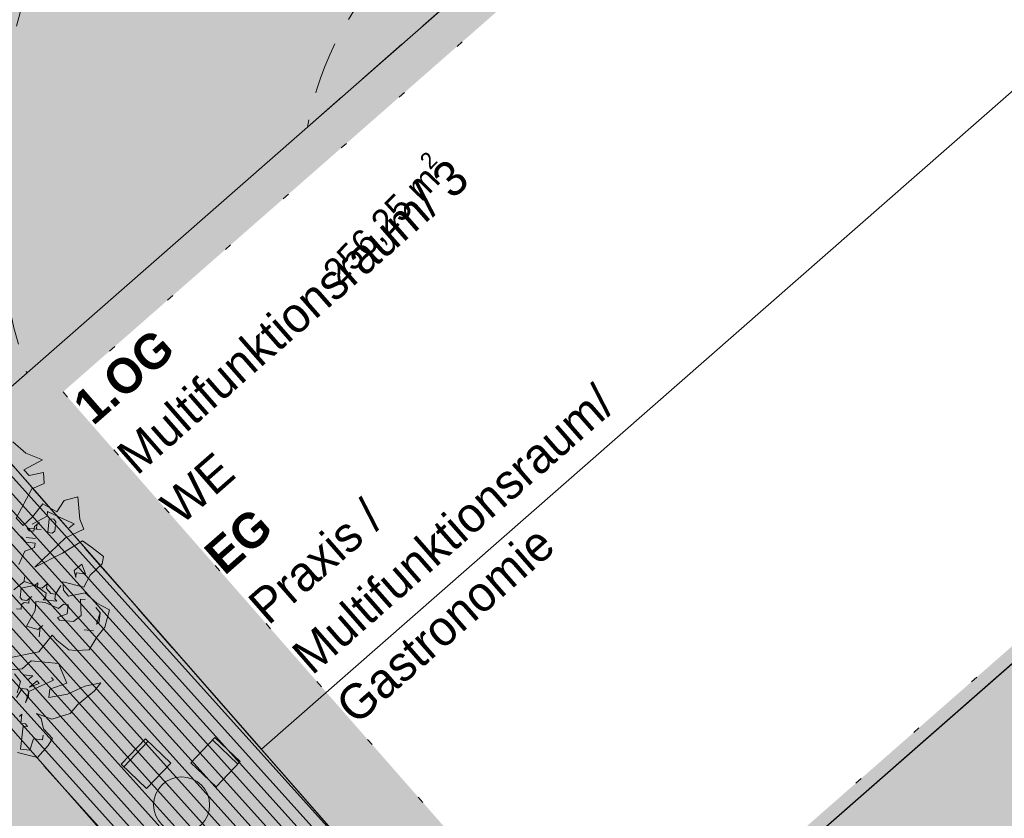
# Model space of a CAD drawing. Header units: metres. Extents: x -228 to 168, y -124 to 293.
# Tile 68 of 256: x -72 to -58, y 9 to 20. Entities that reach past the tile are written whole.
import ezdxf

# ---------------------------------------------------------------- set-up
doc = ezdxf.new("R2010")
doc.units = ezdxf.units.M
doc.header["$MEASUREMENT"] = 0
doc.linetypes.add('Strichlinie_ eng', pattern=[1.15, 0.75, -0.4])
doc.linetypes.add('Wipeout_Contour', pattern=[1, 0, -1])
for name, color, linetype in [('Bepflanzung.3 _ UMGEBUNG', 7, 'Continuous'), ('Gebäude.3 _ UMGEBUNG', 7, 'Continuous'), ('Neubau_Möbel.4 _ STAFFAGE', 7, 'Continuous')]:
    doc.layers.add(name, color=color, linetype=linetype)
doc.styles.add('ERSTELLTER_STIL_1', font='txt')
doc.styles.add('ERSTELLTER_STIL_2', font='txt')

msp = doc.modelspace()

# ---------------------------------------------------------------- hatches: boundary and pattern name
at = {"layer": 'Gebäude.3 _ UMGEBUNG', "linetype": 'Continuous', "lineweight": 18, "true_color": 0xf6f0dd}
msp.add_hatch(color=7, dxfattribs=at).paths.add_polyline_path([(-70.568, -27.624), (-72.818, -29.467), (-72.106, -31.188), (-69.455, -28.919), (-66.526, -26.413), (-48.489, -10.625), (-42.582, -5.236), (-29.787, 6.742), (-29.011, 7.424, 0.19319), (-27.839, 10.124, 0.20814), (-29.016, 13.049), (-36.35, 21.389), (-45.118, 31.336), (-51.563, 38.683), (-52.82, 37.582), (-50.108, 34.488), (-54.118, 31.478), (-45.615, 21.778), (-60.91, 8.37), (-58.291, 5.347), (-59.856, 3.988), (-49.694, -7.7), (-51.774, -9.536), (-54.033, -11.705), (-62.32, -18.938), (-62.899, -18.275), (-66.438, -22.531)])
at = {"layer": 'Gebäude.3 _ UMGEBUNG', "linetype": 'Continuous', "lineweight": 18, "true_color": 0xc9c9c9}
h = msp.add_hatch(dxfattribs=at)
h.set_pattern_fill('MW_Verband__5_Läuf_1Bind_32', color=9, style=0, pattern_type=2)
h.set_pattern_definition([(45.6433, (-49.20298, 4.882), (-0.1966175, 0.1922512), []), (135.6433, (-49.203, 4.882), (0.576754, 0.589852), [0.274989, -0.274989]), (135.6433, (-49.1112, 5.3692), (0.576754, 0.589852), [0.274989, -0.824967, 0.274989, -0.274989]), (135.6433, (-49.64864, 5.60622), (0.2883768, 0.294926), [0.274989, -1.374945])])
h.paths.add_polyline_path([(-70.568, -27.624), (-71.749, -28.591), (-70.78, -30.054), (-69.455, -28.919), (-66.526, -26.413), (-48.489, -10.625), (-42.582, -5.236), (-29.787, 6.742), (-29.011, 7.424, 0.19319), (-27.839, 10.124, 0.20814), (-29.016, 13.049), (-36.35, 21.389), (-45.118, 31.336), (-51.563, 38.683), (-52.82, 37.582), (-50.108, 34.488), (-40.699, 23.756), (-51.949, 13.894), (-53.105, 15.213), (-60.91, 8.37), (-58.291, 5.347), (-59.856, 3.988), (-49.694, -7.7), (-51.774, -9.536), (-54.033, -11.705), (-62.32, -18.938), (-62.899, -18.275), (-66.438, -22.531)])
h.paths.add_polyline_path([(-52.951, 4.313), (-51.447, 5.631), (-50.129, 4.127), (-51.633, 2.809)], flags=0)
h.paths.add_polyline_path([(-42.786, 3.381), (-49.048, 10.524), (-37.768, 20.412), (-31.506, 13.268), (-31.717, 10.789), (-34.615, 8.249), (-35.757, 9.542)], flags=0)
h.paths.add_polyline_path([(-40.927, -2.061), (-41.835, -0.995), (-37.251, 3.024), (-36.48, 2.198)], flags=0)
h.paths.add_polyline_path([(-32.147, 6.348), (-32.818, 7.064), (-31.119, 8.56), (-30.209, 8.205)], flags=0)
at = {"layer": 'Gebäude.3 _ UMGEBUNG', "linetype": 'Continuous', "lineweight": 18, "true_color": 0xe9eed8}
msp.add_hatch(color=254, dxfattribs=at).paths.add_polyline_path([(-78.427, 18.251), (-79.731, 17.27), (-69.907, -0.837), (-64.841, -0.979), (-58.021, 5.088), (-60.993, 8.428), (-64.407, 5.436), (-72.513, 14.689), (-53.789, 31.103), (-54.118, 31.478), (-64.736, 23.443), (-66.998, 26.13), (-52.424, 37.131), (-52.82, 37.582), (-64.997, 28.39)])
at = {"layer": 'Gebäude.3 _ UMGEBUNG', "linetype": 'Continuous', "lineweight": 18}
msp.add_hatch(color=255, dxfattribs=at).paths.add_polyline_path([(-53.789, 31.103), (-72.513, 14.689), (-64.339, 5.364), (-45.615, 21.778)])
at = {"layer": 'Gebäude.3 _ UMGEBUNG', "linetype": 'Continuous', "lineweight": 18, "true_color": 0x6f6f6f}
msp.add_hatch(color=8, dxfattribs=at).paths.add_polyline_path([(-72.513, 14.689), (-68.392, 9.988), (-49.668, 26.402), (-53.789, 31.103)])
at = {"layer": 'Gebäude.3 _ UMGEBUNG', "linetype": 'Continuous', "lineweight": 18, "true_color": 0xcdbe89}
h = msp.add_hatch(dxfattribs=at)
h.set_pattern_fill('Holz_Schalung_liegend__10cm', color=43, style=0, pattern_type=2)
h.set_pattern_definition([(312.034, (-67.80423, 6.86297), (0.120142, 0.1083052), [])])
h.paths.add_polyline_path([(-72.513, 14.689), (-74.39, 13.036), (-63.576, 0.759), (-58.291, 5.347), (-60.928, 8.355), (-64.339, 5.364)])

# ---------------------------------------------------------------- linework, layer by layer
at = {"layer": 'Bepflanzung.3 _ UMGEBUNG', "color": 43, "linetype": 'Continuous', "lineweight": 18, "true_color": 0xa8a873}
for p, q in [((-71.759, 14.22), (-71.942, 14.378)), ((-71.519, 14.125), (-71.759, 14.22)), ((-71.784, 13.98), (-71.519, 14.125)), ((-71.709, 13.898), (-71.784, 13.98)), ((-71.506, 13.944), (-71.709, 13.898)), ((-71.495, 13.783), (-71.506, 13.944)), ((-71.893, 13.291), (-71.672, 13.711)), ((-71.672, 13.711), (-71.495, 13.783)), ((-71.514, 13.495), (-71.662, 13.309)), ((-71.314, 13.38), (-71.514, 13.495)), ((-71.453, 13.317), (-71.447, 13.383)), ((-71.797, 13.183), (-71.893, 13.291)), ((-71.662, 13.309), (-71.797, 13.183)), ((-71.665, 13.205), (-71.453, 13.317)), ((-71.635, 13.169), (-71.563, 13.228)), ((-71.563, 13.228), (-71.599, 13.199)), ((-71.444, 13.083), (-71.424, 13.28)), ((-71.424, 13.28), (-71.358, 13.274)), ((-71.358, 13.274), (-71.328, 13.237)), ((-71.328, 13.237), (-71.342, 13.105)), ((-71.54, 13.126), (-71.738, 13.146)), ((-71.738, 13.146), (-71.708, 13.11)), ((-71.708, 13.11), (-71.642, 13.103)), ((-71.642, 13.103), (-71.635, 13.169)), ((-71.599, 13.199), (-71.606, 13.133)), ((-71.606, 13.133), (-71.54, 13.126)), ((-71.379, 13.076), (-71.444, 13.083)), ((-71.342, 13.105), (-71.379, 13.076)), ((-71.758, 12.949), (-71.817, 13.021)), ((-71.626, 12.935), (-71.758, 12.949)), ((-71.751, 13.014), (-71.619, 13.001)), ((-71.619, 13.001), (-71.751, 13.014)), ((-71.858, 12.626), (-71.772, 12.817)), ((-71.772, 12.817), (-71.633, 12.869)), ((-71.633, 12.869), (-71.626, 12.935)), ((-71.929, 12.267), (-71.783, 12.385)), ((-71.783, 12.385), (-71.776, 12.451)), ((-71.776, 12.451), (-71.783, 12.385)), ((-71.783, 12.385), (-71.622, 12.335)), ((-71.826, 12.289), (-71.84, 12.157)), ((-71.622, 12.335), (-71.826, 12.289)), ((-71.622, 12.335), (-71.585, 12.364)), ((-71.467, 12.219), (-71.622, 12.335)), ((-71.585, 12.364), (-71.592, 12.298)), ((-71.592, 12.298), (-71.526, 12.292)), ((-71.526, 12.292), (-71.454, 12.351)), ((-71.454, 12.351), (-71.46, 12.285)), ((-71.46, 12.285), (-71.401, 12.212)), ((-71.84, 12.157), (-71.811, 12.121)), ((-71.811, 12.121), (-71.745, 12.114)), ((-71.745, 12.114), (-71.672, 12.173)), ((-71.708, 12.144), (-71.715, 12.078)), ((-71.672, 12.173), (-71.708, 12.144)), ((-71.613, 12.101), (-71.626, 11.969)), ((-71.481, 12.087), (-71.613, 12.101)), ((-71.51, 12.123), (-71.474, 12.153)), ((-71.313, 12.103), (-71.51, 12.123)), ((-71.474, 12.153), (-71.467, 12.219)), ((-71.401, 12.212), (-71.335, 12.205)), ((-71.335, 12.205), (-71.342, 12.139)), ((-71.342, 12.139), (-71.313, 12.103)), ((-71.824, 11.989), (-71.89, 11.996)), ((-71.817, 12.055), (-71.824, 11.989)), ((-71.781, 12.085), (-71.817, 12.055)), ((-71.715, 12.078), (-71.781, 12.085)), ((-71.626, 11.969), (-71.749, 11.748)), ((-71.749, 11.748), (-71.588, 11.698)), ((-71.588, 11.698), (-71.515, 11.757)), ((-71.551, 11.728), (-71.565, 11.596)), ((-71.515, 11.757), (-71.551, 11.728)), ((-71.573, 11.381), (-71.38, 11.621)), ((-71.38, 11.621), (-71.311, 11.542)), ((-72.043, 11.286), (-71.573, 11.381)), ((-71.811, 11.136), (-72.018, 11.12)), ((-71.679, 11.25), (-71.811, 11.136)), ((-71.92, 11.066), (-71.831, 10.957)), ((-71.729, 10.98), (-71.788, 11.053)), ((-71.788, 11.053), (-71.656, 11.039)), ((-71.656, 11.039), (-71.729, 10.98)), ((-71.363, 10.975), (-71.713, 10.812)), ((-71.392, 11.012), (-71.363, 10.975)), ((-71.808, 10.855), (-71.888, 10.73)), ((-71.831, 10.957), (-71.881, 10.796)), ((-71.743, 10.848), (-71.808, 10.855)), ((-71.713, 10.812), (-71.743, 10.848)), ((-71.706, 10.878), (-71.597, 10.966)), ((-71.567, 10.93), (-71.706, 10.878)), ((-71.597, 10.966), (-71.567, 10.93)), ((-71.428, 10.727), (-71.416, 10.847)), ((-71.713, 10.812), (-71.763, 10.65)), ((-71.763, 10.65), (-71.72, 10.746)), ((-71.72, 10.746), (-71.713, 10.812)), ((-71.849, 10.459), (-71.813, 10.489)), ((-71.813, 10.489), (-71.827, 10.357)), ((-71.539, 10.426), (-71.606, 10.498)), ((-71.606, 10.498), (-71.384, 10.417)), ((-71.507, 10.282), (-71.539, 10.426)), ((-71.797, 10.321), (-71.831, 9.991)), ((-71.827, 10.357), (-71.761, 10.35)), ((-71.731, 10.314), (-71.797, 10.321)), ((-71.761, 10.35), (-71.731, 10.314)), ((-71.377, 10.143), (-71.507, 10.282)), ((-71.699, 9.977), (-71.649, 10.139)), ((-71.649, 10.139), (-71.518, 10.125)), ((-71.518, 10.125), (-71.511, 10.191)), ((-71.438, 10.042), (-71.377, 10.143)), ((-71.831, 9.991), (-71.699, 9.977)), ((-71.59, 9.869), (-71.438, 10.042)), ((-71.874, 9.942), (-71.59, 9.869))]:
    msp.add_line(p, q, dxfattribs=at)

# ---------------------------------------------------------------- next in the draw order: wipeouts: each hides what was drawn before it
at = {"color": 254, "linetype": 'Wipeout_Contour', "lineweight": 0, "ltscale": 257.23469}
msp.add_wipeout([(-71.226, 15.094), (-63.535, 6.319), (-52.914, 15.63), (-60.605, 24.404)], dxfattribs=at).dxf.layer = 'Gebäude.3 _ UMGEBUNG'

# ---------------------------------------------------------------- next in the draw order: hatches: boundary and pattern name
at = {"layer": 'Bepflanzung.3 _ UMGEBUNG', "linetype": 'Continuous', "lineweight": 18, "true_color": 0xc5c5a2}
msp.add_hatch(color=9, dxfattribs=at).paths.add_polyline_path([(-75.88, 10.583), (-75.795, 10.494), (-75.813, 10.31), (-75.737, 10.278), (-75.673, 10.127), (-75.722, 10.083), (-75.624, 10.014), (-75.534, 10.071), (-75.479, 10.158), (-75.422, 10.026), (-75.514, 9.903), (-75.425, 9.857), (-75.27, 9.912), (-75.145, 9.904), (-75.193, 9.755), (-75.194, 9.619), (-75.083, 9.477), (-75.002, 9.665), (-74.804, 9.766), (-74.626, 9.869), (-74.763, 9.673), (-74.855, 9.547), (-74.837, 9.496), (-74.712, 9.414), (-74.545, 9.219), (-74.397, 9.381), (-74.093, 9.519), (-73.977, 9.529), (-73.877, 9.635), (-73.798, 9.674), (-73.941, 9.465), (-74.051, 9.374), (-73.979, 9.233), (-73.861, 9.059), (-73.636, 9.112), (-73.549, 9.273), (-73.315, 9.119), (-72.981, 9.093), (-72.898, 9.219), (-72.878, 9.406), (-73.007, 9.555), (-73.054, 9.644), (-72.869, 9.582), (-72.762, 9.423), (-72.683, 9.543), (-72.48, 9.5), (-72.265, 9.59), (-72.16, 9.525), (-71.896, 9.533), (-72.013, 9.634), (-71.913, 9.742), (-71.921, 9.853), (-71.874, 9.942), (-71.59, 9.869), (-71.438, 10.042), (-71.377, 10.143), (-71.507, 10.282), (-71.539, 10.426), (-71.606, 10.498), (-71.384, 10.417), (-71.126, 10.5), (-71.02, 10.622), (-70.778, 10.823), (-70.687, 10.94), (-70.916, 10.889), (-71.162, 10.774), (-71.428, 10.727), (-71.416, 10.847), (-71.171, 10.934), (-71.291, 11.216), (-71.679, 11.25), (-71.811, 11.136), (-72.018, 11.12), (-72.043, 11.286), (-71.573, 11.381), (-71.38, 11.621), (-71.311, 11.542), (-71.143, 11.408), (-71.042, 11.4), (-70.852, 11.41), (-70.743, 11.588), (-70.628, 11.733), (-70.56, 11.98), (-70.743, 12.077), (-70.909, 12.224), (-71.147, 12.174), (-71.218, 12.261), (-71.229, 12.379), (-70.929, 12.306), (-70.836, 12.477), (-70.669, 12.639), (-70.65, 12.742), (-70.818, 12.874), (-70.946, 12.968), (-71.231, 12.788), (-71.629, 12.591), (-71.189, 13.007), (-70.93, 13.132), (-70.985, 13.274), (-71.015, 13.596), (-71.21, 13.544), (-71.314, 13.38), (-71.514, 13.495), (-71.662, 13.309), (-71.797, 13.183), (-71.893, 13.291), (-71.672, 13.711), (-71.495, 13.783), (-71.506, 13.944), (-71.709, 13.898), (-71.784, 13.98), (-71.519, 14.125), (-71.759, 14.22), (-71.942, 14.378), (-72.011, 14.569), (-72.322, 14.468), (-72.56, 14.292), (-72.686, 14.598), (-72.602, 14.852), (-72.824, 14.903), (-72.918, 14.781), (-73.065, 14.714), (-73.385, 14.618), (-73.426, 14.386), (-73.366, 14.197), (-73.582, 14.14), (-73.767, 14.159), (-73.835, 14.325), (-73.968, 14.386), (-73.908, 14.772), (-74.127, 14.684), (-74.191, 14.577), (-74.299, 14.574), (-74.557, 14.807), (-74.602, 14.624), (-74.564, 14.359), (-74.675, 14.412), (-74.776, 14.48), (-74.995, 14.307), (-75.143, 14.221), (-75.515, 14.233), (-75.489, 13.867), (-75.573, 13.636), (-75.815, 13.647), (-75.967, 13.584), (-76.114, 13.492), (-76.018, 13.355), (-75.938, 13.209), (-75.765, 13.138), (-75.913, 13.111), (-76.082, 13.031), (-76.252, 12.861), (-76.425, 12.711), (-76.242, 12.64), (-76.048, 12.662), (-75.985, 12.459), (-75.796, 12.351), (-75.839, 12.155), (-75.824, 11.938), (-75.975, 12.217), (-76.078, 12.141), (-76.213, 12.285), (-76.437, 12.138), (-76.506, 11.916), (-76.013, 11.705), (-76.279, 11.543), (-76.394, 11.201), (-76.18, 11.153), (-76.172, 10.814), (-76.116, 10.686), (-76.121, 10.549)])

# ---------------------------------------------------------------- next in the draw order: linework, layer by layer
at = {"color": 36, "linetype": 'Strichlinie_ eng', "lineweight": 18, "true_color": 0x7e4100, "flags": 128}
msp.add_lwpolyline([(-71.744, 15.363), (-72.513, 14.689), (-60.937, 1.477), (-37.739, 21.813), (-49.318, 35.022), (-67.735, 18.877, -0.158894), (-66.384, 21.365), (-64.54, 22.967), (-67.142, 26.294), (-69.01, 24.819, 0.309329)], format="xyb", close=True, dxfattribs=at)
at = {"layer": 'Bepflanzung.3 _ UMGEBUNG', "color": 43, "linetype": 'Continuous', "lineweight": 18, "true_color": 0xa8a873}
for p, q in [((-71.21, 13.544), (-71.314, 13.38)), ((-71.015, 13.596), (-71.21, 13.544)), ((-70.985, 13.274), (-71.015, 13.596)), ((-71.447, 13.383), (-71.256, 13.296)), ((-71.256, 13.296), (-71.065, 13.21)), ((-70.93, 13.132), (-70.985, 13.274)), ((-71.189, 13.007), (-70.93, 13.132)), ((-71.065, 13.21), (-71.138, 13.151)), ((-71.629, 12.591), (-71.189, 13.007)), ((-70.946, 12.968), (-71.231, 12.788)), ((-70.818, 12.874), (-70.946, 12.968)), ((-70.65, 12.742), (-70.818, 12.874)), ((-71.231, 12.788), (-71.629, 12.591)), ((-70.669, 12.639), (-70.65, 12.742)), ((-71.067, 12.544), (-70.958, 12.632)), ((-71.044, 12.442), (-71.067, 12.544)), ((-70.958, 12.632), (-70.906, 12.494)), ((-70.836, 12.477), (-70.669, 12.639)), ((-71.218, 12.261), (-71.229, 12.379)), ((-71.229, 12.379), (-70.929, 12.306)), ((-71.038, 12.507), (-71.044, 12.442)), ((-70.906, 12.494), (-71.038, 12.507)), ((-70.929, 12.306), (-70.836, 12.477)), ((-71.335, 12.205), (-71.256, 12.33)), ((-71.256, 12.33), (-71.335, 12.205)), ((-71.147, 12.174), (-71.218, 12.261)), ((-70.909, 12.224), (-71.147, 12.174)), ((-70.91, 12.128), (-70.976, 12.135)), ((-70.976, 12.135), (-70.967, 11.9)), ((-70.743, 12.077), (-70.909, 12.224)), ((-71.29, 12.001), (-71.481, 12.087)), ((-71.217, 12.06), (-71.29, 12.001)), ((-71.151, 12.053), (-71.217, 12.06)), ((-71.165, 11.921), (-71.151, 12.053)), ((-70.697, 11.939), (-70.756, 12.012)), ((-70.56, 11.98), (-70.743, 12.077)), ((-70.628, 11.733), (-70.56, 11.98)), ((-71.304, 11.869), (-71.165, 11.921)), ((-71.274, 11.832), (-71.304, 11.869)), ((-71.076, 11.812), (-71.274, 11.832)), ((-70.967, 11.9), (-71.076, 11.812)), ((-70.747, 11.778), (-70.697, 11.939)), ((-70.697, 11.939), (-70.71, 11.807)), ((-70.79, 11.682), (-70.922, 11.696)), ((-70.922, 11.696), (-70.79, 11.682)), ((-70.71, 11.807), (-70.747, 11.778)), ((-70.743, 11.588), (-70.628, 11.733)), ((-71.311, 11.542), (-71.143, 11.408)), ((-70.852, 11.41), (-70.743, 11.588)), ((-71.143, 11.408), (-71.042, 11.4)), ((-71.042, 11.4), (-70.852, 11.41)), ((-71.291, 11.216), (-71.679, 11.25)), ((-71.171, 10.934), (-71.291, 11.216)), ((-71.416, 10.847), (-71.171, 10.934)), ((-70.916, 10.889), (-71.162, 10.774)), ((-70.687, 10.94), (-70.916, 10.889)), ((-70.778, 10.823), (-70.687, 10.94)), ((-71.162, 10.774), (-71.428, 10.727)), ((-71.02, 10.622), (-70.778, 10.823)), ((-71.126, 10.5), (-71.02, 10.622)), ((-71.384, 10.417), (-71.126, 10.5))]:
    msp.add_line(p, q, dxfattribs=at)
at = {"layer": 'Gebäude.3 _ UMGEBUNG', "color": 254, "linetype": 'Continuous', "lineweight": 18, "true_color": 0xdfdfdf, "flags": 128}
msp.add_lwpolyline([(-78.427, 18.251), (-79.731, 17.27), (-69.907, -0.837), (-64.841, -0.979), (-58.021, 5.088), (-60.993, 8.428), (-64.407, 5.436), (-72.513, 14.689), (-53.789, 31.103), (-54.118, 31.478), (-64.736, 23.443), (-66.998, 26.13), (-52.424, 37.131), (-52.82, 37.582), (-64.997, 28.39)], close=True, dxfattribs=at)
at = {"layer": 'Gebäude.3 _ UMGEBUNG', "color": 255, "linetype": 'Continuous', "lineweight": 18, "flags": 128}
for points in [[(-50.108, 34.488), (-54.118, 31.478), (-45.615, 21.778), (-60.91, 8.37), (-58.291, 5.347), (-59.856, 3.988), (-49.694, -7.7), (-51.774, -9.536), (-54.033, -11.705), (-62.32, -18.938), (-62.899, -18.275), (-66.438, -22.531), (-70.568, -27.624), (-72.818, -29.467)], [(-50.108, 34.488), (-40.699, 23.756), (-51.949, 13.894), (-53.105, 15.213), (-60.91, 8.37), (-58.291, 5.347), (-59.856, 3.988), (-49.694, -7.7), (-51.774, -9.536), (-54.033, -11.705), (-62.32, -18.938), (-62.899, -18.275), (-66.438, -22.531), (-70.568, -27.624), (-71.749, -28.591), (-70.78, -30.054)]]:
    msp.add_lwpolyline(points, dxfattribs=at)
at = {"layer": 'Gebäude.3 _ UMGEBUNG', "color": 253, "linetype": 'Continuous', "lineweight": 18, "true_color": 0x9f9f9f, "flags": 128}
for points in [[(-53.789, 31.103), (-72.513, 14.689), (-64.339, 5.364), (-45.615, 21.778)], [(-72.513, 14.689), (-68.392, 9.988), (-49.668, 26.402), (-53.789, 31.103)]]:
    msp.add_lwpolyline(points, close=True, dxfattribs=at)
at = {"layer": 'Gebäude.3 _ UMGEBUNG', "color": 7, "linetype": 'Wipeout_Contour', "lineweight": 18, "flags": 128}
msp.add_lwpolyline([(-71.226, 15.094), (-63.535, 6.319), (-52.914, 15.63), (-60.605, 24.404)], close=True, dxfattribs=at)
at = {"layer": 'Gebäude.3 _ UMGEBUNG', "color": 33, "linetype": 'Continuous', "lineweight": 18, "true_color": 0xa89c73, "flags": 128}
msp.add_lwpolyline([(-72.513, 14.689), (-74.39, 13.036), (-63.576, 0.759), (-58.291, 5.347), (-60.928, 8.355), (-64.339, 5.364)], close=True, dxfattribs=at)
at = {"layer": 'Neubau_Möbel.4 _ STAFFAGE', "color": 9, "linetype": 'Continuous', "lineweight": 18}
for p, q in [((-70.013, 10.101), (-70.359, 9.74)), ((-69.091, 10.122), (-68.729, 9.776))]:
    msp.add_line(p, q, dxfattribs=at)
at = {"layer": 'Neubau_Möbel.4 _ STAFFAGE', "color": 9, "linetype": 'Continuous', "lineweight": 18, "flags": 128}
for points in [[(-69.688, 9.79), (-70.034, 9.429), (-70.395, 9.774), (-70.05, 10.136)], [(-69.402, 9.797), (-69.04, 9.451), (-68.695, 9.813), (-69.056, 10.158)]]:
    msp.add_lwpolyline(points, close=True, dxfattribs=at)
at = {"layer": 'Neubau_Möbel.4 _ STAFFAGE', "color": 9, "linetype": 'Continuous', "lineweight": 18}
msp.add_circle((-69.532, 9.195), 0.4, dxfattribs=at)

# ---------------------------------------------------------------- next in the draw order: texts
at = {"layer": 'Gebäude.3 _ UMGEBUNG', "color": 7, "linetype": 'Continuous', "lineweight": 18, "insert": (-71.125, 14.978), "char_height": 0.5, "width": 7.06209, "attachment_point": 1, "rotation": 41.238, "line_spacing_factor": 1.138381, "style": 'ERSTELLTER_STIL_2'}
msp.add_mtext('\\A1;{\\pql;\\fFrutiger LT 47 LightCn|b1|i0|c0|p0;\\W1.000000;1.OG\\P\\pql;\\fFrutiger LT 47 LightCn|b0|i0|c0|p0;\\W1.000000;Multifunktionsraum/ 3 WE\\P\\pql;\\fFrutiger LT 47 LightCn|b1|i0|c0|p0;\\W1.000000;EG\\P\\pql;\\fFrutiger LT 47 LightCn|b0|i0|c0|p0;\\W1.000000;Praxis / \\fFrutiger LT 47 LightCn|b0|i0|c0|p0;\\W1.000000;Multifunktionsraum/\\P\\pql;\\fFrutiger LT 47 LightCn|b0|i0|c0|p0;\\W1.000000;Gastronomie}', dxfattribs=at)
at = {"layer": 'Gebäude.3 _ UMGEBUNG', "color": 7, "linetype": 'Continuous', "lineweight": 18, "insert": (-67.211, 16.535), "char_height": 0.375, "attachment_point": 7, "rotation": 45.6433, "style": 'ERSTELLTER_STIL_1'}
msp.add_mtext('\\A1;{\\pql;\\fFrutiger LT 47 LightCn|b0|i0|c0|p0;\\W1.000000;256,25 m\\fFrutiger LT 47 LightCn|b0|i0|c0|p0;\\H0.942857x;\\W1.000000;\\A1{\\H.66x;\\S2^  ;}}', dxfattribs=at)

doc.saveas('drawing.dxf')
